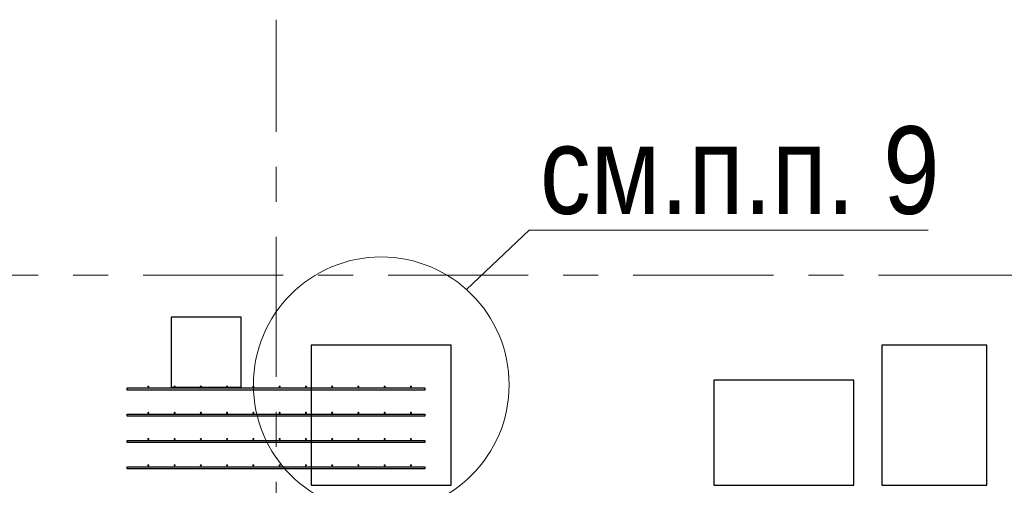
# Model space of a CAD drawing. Header units: metres. Extents: x -38 to 86, y -15 to 21.
# Tile 48 of 102: x 47.42 to 50.23, y 6.8 to 8.13. Entities that reach past the tile are written whole.
import ezdxf

# ---------------------------------------------------------------- set-up
doc = ezdxf.new("R2010")
doc.units = ezdxf.units.M
doc.linetypes.add('______11', pattern=[0.5, 0.4, -0.05, 0, -0.05])
doc.linetypes.add('______5', pattern=[1.1, 0.8, -0.1, 0.1, -0.1])
for name, color, linetype, lineweight in [('XR$2$Осевая линия (1)', 7, '______5', 13), ('XR$3$Арматурный каркас 01', 4, 'Continuous', 35), ('XR$3$Общий слой (1)_1', 7, 'Continuous', 13), ('XR$3$Перекрытие (1)', 7, 'Continuous', 35), ('XR$3$Фундамент (1)_1', 7, 'Continuous', 35)]:
    doc.layers.add(name, color=color, linetype=linetype, lineweight=lineweight)
doc.styles.add('ARIAL', font='arial.ttf')

msp = doc.modelspace()

# ---------------------------------------------------------------- hatches: boundary and pattern name
at = {"layer": 'XR$3$Арматурный каркас 01', "linetype": 'Continuous', "lineweight": 50, "transparency": 33554687}
for points in [[(47.788, 7.0822), (47.7878, 7.0834), (47.7871, 7.0844), (47.7861, 7.085), (47.785, 7.0852), (47.7839, 7.085), (47.7829, 7.0844), (47.7822, 7.0834), (47.782, 7.0822), (47.7822, 7.0811), (47.7829, 7.0801), (47.7839, 7.0795), (47.785, 7.0792), (47.7861, 7.0795), (47.7871, 7.0801), (47.7878, 7.0811)], [(47.863, 7.0822), (47.8628, 7.0834), (47.8621, 7.0844), (47.8611, 7.085), (47.86, 7.0852), (47.8589, 7.085), (47.8579, 7.0844), (47.8572, 7.0834), (47.857, 7.0822), (47.8572, 7.0811), (47.8579, 7.0801), (47.8589, 7.0795), (47.86, 7.0792), (47.8611, 7.0795), (47.8621, 7.0801), (47.8628, 7.0811)], [(47.938, 7.0822), (47.9378, 7.0834), (47.9371, 7.0844), (47.9361, 7.085), (47.935, 7.0852), (47.9339, 7.085), (47.9329, 7.0844), (47.9322, 7.0834), (47.932, 7.0822), (47.9322, 7.0811), (47.9329, 7.0801), (47.9339, 7.0795), (47.935, 7.0792), (47.9361, 7.0795), (47.9371, 7.0801), (47.9378, 7.0811)], [(48.013, 7.0822), (48.0128, 7.0834), (48.0121, 7.0844), (48.0111, 7.085), (48.01, 7.0852), (48.0089, 7.085), (48.0079, 7.0844), (48.0072, 7.0834), (48.007, 7.0822), (48.0072, 7.0811), (48.0079, 7.0801), (48.0089, 7.0795), (48.01, 7.0792), (48.0111, 7.0795), (48.0121, 7.0801), (48.0128, 7.0811)], [(48.088, 7.0822), (48.0878, 7.0834), (48.0871, 7.0844), (48.0861, 7.085), (48.085, 7.0852), (48.0839, 7.085), (48.0829, 7.0844), (48.0822, 7.0834), (48.082, 7.0822), (48.0822, 7.0811), (48.0829, 7.0801), (48.0839, 7.0795), (48.085, 7.0792), (48.0861, 7.0795), (48.0871, 7.0801), (48.0878, 7.0811)], [(48.163, 7.0822), (48.1628, 7.0834), (48.1621, 7.0844), (48.1611, 7.085), (48.16, 7.0852), (48.1589, 7.085), (48.1579, 7.0844), (48.1572, 7.0834), (48.157, 7.0822), (48.1572, 7.0811), (48.1579, 7.0801), (48.1589, 7.0795), (48.16, 7.0792), (48.1611, 7.0795), (48.1621, 7.0801), (48.1628, 7.0811)], [(48.238, 7.0822), (48.2378, 7.0834), (48.2371, 7.0844), (48.2361, 7.085), (48.235, 7.0852), (48.2339, 7.085), (48.2329, 7.0844), (48.2322, 7.0834), (48.232, 7.0822), (48.2322, 7.0811), (48.2329, 7.0801), (48.2339, 7.0795), (48.235, 7.0792), (48.2361, 7.0795), (48.2371, 7.0801), (48.2378, 7.0811)], [(48.313, 7.0822), (48.3128, 7.0834), (48.3121, 7.0844), (48.3111, 7.085), (48.31, 7.0852), (48.3089, 7.085), (48.3079, 7.0844), (48.3072, 7.0834), (48.307, 7.0822), (48.3072, 7.0811), (48.3079, 7.0801), (48.3089, 7.0795), (48.31, 7.0792), (48.3111, 7.0795), (48.3121, 7.0801), (48.3128, 7.0811)], [(48.388, 7.0822), (48.3878, 7.0834), (48.3871, 7.0844), (48.3861, 7.085), (48.385, 7.0852), (48.3839, 7.085), (48.3829, 7.0844), (48.3822, 7.0834), (48.382, 7.0822), (48.3822, 7.0811), (48.3829, 7.0801), (48.3839, 7.0795), (48.385, 7.0792), (48.3861, 7.0795), (48.3871, 7.0801), (48.3878, 7.0811)], [(48.463, 7.0822), (48.4628, 7.0834), (48.4621, 7.0844), (48.4611, 7.085), (48.46, 7.0852), (48.4589, 7.085), (48.4579, 7.0844), (48.4572, 7.0834), (48.457, 7.0822), (48.4572, 7.0811), (48.4579, 7.0801), (48.4589, 7.0795), (48.46, 7.0792), (48.4611, 7.0795), (48.4621, 7.0801), (48.4628, 7.0811)], [(48.538, 7.0822), (48.5378, 7.0834), (48.5371, 7.0844), (48.5361, 7.085), (48.535, 7.0852), (48.5339, 7.085), (48.5329, 7.0844), (48.5322, 7.0834), (48.532, 7.0822), (48.5322, 7.0811), (48.5329, 7.0801), (48.5339, 7.0795), (48.535, 7.0792), (48.5361, 7.0795), (48.5371, 7.0801), (48.5378, 7.0811)], [(47.788, 7.0072), (47.7878, 7.0084), (47.7871, 7.0094), (47.7861, 7.01), (47.785, 7.0102), (47.7839, 7.01), (47.7829, 7.0094), (47.7822, 7.0084), (47.782, 7.0072), (47.7822, 7.0061), (47.7829, 7.0051), (47.7839, 7.0045), (47.785, 7.0042), (47.7861, 7.0045), (47.7871, 7.0051), (47.7878, 7.0061)], [(47.863, 7.0072), (47.8628, 7.0084), (47.8621, 7.0094), (47.8611, 7.01), (47.86, 7.0102), (47.8589, 7.01), (47.8579, 7.0094), (47.8572, 7.0084), (47.857, 7.0072), (47.8572, 7.0061), (47.8579, 7.0051), (47.8589, 7.0045), (47.86, 7.0042), (47.8611, 7.0045), (47.8621, 7.0051), (47.8628, 7.0061)], [(47.938, 7.0072), (47.9378, 7.0084), (47.9371, 7.0094), (47.9361, 7.01), (47.935, 7.0102), (47.9339, 7.01), (47.9329, 7.0094), (47.9322, 7.0084), (47.932, 7.0072), (47.9322, 7.0061), (47.9329, 7.0051), (47.9339, 7.0045), (47.935, 7.0042), (47.9361, 7.0045), (47.9371, 7.0051), (47.9378, 7.0061)], [(48.013, 7.0072), (48.0128, 7.0084), (48.0121, 7.0094), (48.0111, 7.01), (48.01, 7.0102), (48.0089, 7.01), (48.0079, 7.0094), (48.0072, 7.0084), (48.007, 7.0072), (48.0072, 7.0061), (48.0079, 7.0051), (48.0089, 7.0045), (48.01, 7.0042), (48.0111, 7.0045), (48.0121, 7.0051), (48.0128, 7.0061)], [(48.088, 7.0072), (48.0878, 7.0084), (48.0871, 7.0094), (48.0861, 7.01), (48.085, 7.0102), (48.0839, 7.01), (48.0829, 7.0094), (48.0822, 7.0084), (48.082, 7.0072), (48.0822, 7.0061), (48.0829, 7.0051), (48.0839, 7.0045), (48.085, 7.0042), (48.0861, 7.0045), (48.0871, 7.0051), (48.0878, 7.0061)], [(48.163, 7.0072), (48.1628, 7.0084), (48.1621, 7.0094), (48.1611, 7.01), (48.16, 7.0102), (48.1589, 7.01), (48.1579, 7.0094), (48.1572, 7.0084), (48.157, 7.0072), (48.1572, 7.0061), (48.1579, 7.0051), (48.1589, 7.0045), (48.16, 7.0042), (48.1611, 7.0045), (48.1621, 7.0051), (48.1628, 7.0061)], [(48.238, 7.0072), (48.2378, 7.0084), (48.2371, 7.0094), (48.2361, 7.01), (48.235, 7.0102), (48.2339, 7.01), (48.2329, 7.0094), (48.2322, 7.0084), (48.232, 7.0072), (48.2322, 7.0061), (48.2329, 7.0051), (48.2339, 7.0045), (48.235, 7.0042), (48.2361, 7.0045), (48.2371, 7.0051), (48.2378, 7.0061)], [(48.313, 7.0072), (48.3128, 7.0084), (48.3121, 7.0094), (48.3111, 7.01), (48.31, 7.0102), (48.3089, 7.01), (48.3079, 7.0094), (48.3072, 7.0084), (48.307, 7.0072), (48.3072, 7.0061), (48.3079, 7.0051), (48.3089, 7.0045), (48.31, 7.0042), (48.3111, 7.0045), (48.3121, 7.0051), (48.3128, 7.0061)], [(48.388, 7.0072), (48.3878, 7.0084), (48.3871, 7.0094), (48.3861, 7.01), (48.385, 7.0102), (48.3839, 7.01), (48.3829, 7.0094), (48.3822, 7.0084), (48.382, 7.0072), (48.3822, 7.0061), (48.3829, 7.0051), (48.3839, 7.0045), (48.385, 7.0042), (48.3861, 7.0045), (48.3871, 7.0051), (48.3878, 7.0061)], [(48.463, 7.0072), (48.4628, 7.0084), (48.4621, 7.0094), (48.4611, 7.01), (48.46, 7.0102), (48.4589, 7.01), (48.4579, 7.0094), (48.4572, 7.0084), (48.457, 7.0072), (48.4572, 7.0061), (48.4579, 7.0051), (48.4589, 7.0045), (48.46, 7.0042), (48.4611, 7.0045), (48.4621, 7.0051), (48.4628, 7.0061)], [(48.538, 7.0072), (48.5378, 7.0084), (48.5371, 7.0094), (48.5361, 7.01), (48.535, 7.0102), (48.5339, 7.01), (48.5329, 7.0094), (48.5322, 7.0084), (48.532, 7.0072), (48.5322, 7.0061), (48.5329, 7.0051), (48.5339, 7.0045), (48.535, 7.0042), (48.5361, 7.0045), (48.5371, 7.0051), (48.5378, 7.0061)], [(47.788, 6.9322), (47.7878, 6.9334), (47.7871, 6.9344), (47.7861, 6.935), (47.785, 6.9352), (47.7839, 6.935), (47.7829, 6.9344), (47.7822, 6.9334), (47.782, 6.9322), (47.7822, 6.9311), (47.7829, 6.9301), (47.7839, 6.9295), (47.785, 6.9292), (47.7861, 6.9295), (47.7871, 6.9301), (47.7878, 6.9311)], [(47.863, 6.9322), (47.8628, 6.9334), (47.8621, 6.9344), (47.8611, 6.935), (47.86, 6.9352), (47.8589, 6.935), (47.8579, 6.9344), (47.8572, 6.9334), (47.857, 6.9322), (47.8572, 6.9311), (47.8579, 6.9301), (47.8589, 6.9295), (47.86, 6.9292), (47.8611, 6.9295), (47.8621, 6.9301), (47.8628, 6.9311)], [(47.938, 6.9322), (47.9378, 6.9334), (47.9371, 6.9344), (47.9361, 6.935), (47.935, 6.9352), (47.9339, 6.935), (47.9329, 6.9344), (47.9322, 6.9334), (47.932, 6.9322), (47.9322, 6.9311), (47.9329, 6.9301), (47.9339, 6.9295), (47.935, 6.9292), (47.9361, 6.9295), (47.9371, 6.9301), (47.9378, 6.9311)], [(48.013, 6.9322), (48.0128, 6.9334), (48.0121, 6.9344), (48.0111, 6.935), (48.01, 6.9352), (48.0089, 6.935), (48.0079, 6.9344), (48.0072, 6.9334), (48.007, 6.9322), (48.0072, 6.9311), (48.0079, 6.9301), (48.0089, 6.9295), (48.01, 6.9292), (48.0111, 6.9295), (48.0121, 6.9301), (48.0128, 6.9311)], [(48.088, 6.9322), (48.0878, 6.9334), (48.0871, 6.9344), (48.0861, 6.935), (48.085, 6.9352), (48.0839, 6.935), (48.0829, 6.9344), (48.0822, 6.9334), (48.082, 6.9322), (48.0822, 6.9311), (48.0829, 6.9301), (48.0839, 6.9295), (48.085, 6.9292), (48.0861, 6.9295), (48.0871, 6.9301), (48.0878, 6.9311)], [(48.163, 6.9322), (48.1628, 6.9334), (48.1621, 6.9344), (48.1611, 6.935), (48.16, 6.9352), (48.1589, 6.935), (48.1579, 6.9344), (48.1572, 6.9334), (48.157, 6.9322), (48.1572, 6.9311), (48.1579, 6.9301), (48.1589, 6.9295), (48.16, 6.9292), (48.1611, 6.9295), (48.1621, 6.9301), (48.1628, 6.9311)], [(48.238, 6.9322), (48.2378, 6.9334), (48.2371, 6.9344), (48.2361, 6.935), (48.235, 6.9352), (48.2339, 6.935), (48.2329, 6.9344), (48.2322, 6.9334), (48.232, 6.9322), (48.2322, 6.9311), (48.2329, 6.9301), (48.2339, 6.9295), (48.235, 6.9292), (48.2361, 6.9295), (48.2371, 6.9301), (48.2378, 6.9311)], [(48.313, 6.9322), (48.3128, 6.9334), (48.3121, 6.9344), (48.3111, 6.935), (48.31, 6.9352), (48.3089, 6.935), (48.3079, 6.9344), (48.3072, 6.9334), (48.307, 6.9322), (48.3072, 6.9311), (48.3079, 6.9301), (48.3089, 6.9295), (48.31, 6.9292), (48.3111, 6.9295), (48.3121, 6.9301), (48.3128, 6.9311)], [(48.388, 6.9322), (48.3878, 6.9334), (48.3871, 6.9344), (48.3861, 6.935), (48.385, 6.9352), (48.3839, 6.935), (48.3829, 6.9344), (48.3822, 6.9334), (48.382, 6.9322), (48.3822, 6.9311), (48.3829, 6.9301), (48.3839, 6.9295), (48.385, 6.9292), (48.3861, 6.9295), (48.3871, 6.9301), (48.3878, 6.9311)], [(48.463, 6.9322), (48.4628, 6.9334), (48.4621, 6.9344), (48.4611, 6.935), (48.46, 6.9352), (48.4589, 6.935), (48.4579, 6.9344), (48.4572, 6.9334), (48.457, 6.9322), (48.4572, 6.9311), (48.4579, 6.9301), (48.4589, 6.9295), (48.46, 6.9292), (48.4611, 6.9295), (48.4621, 6.9301), (48.4628, 6.9311)], [(48.538, 6.9322), (48.5378, 6.9334), (48.5371, 6.9344), (48.5361, 6.935), (48.535, 6.9352), (48.5339, 6.935), (48.5329, 6.9344), (48.5322, 6.9334), (48.532, 6.9322), (48.5322, 6.9311), (48.5329, 6.9301), (48.5339, 6.9295), (48.535, 6.9292), (48.5361, 6.9295), (48.5371, 6.9301), (48.5378, 6.9311)], [(47.788, 6.8572), (47.7878, 6.8584), (47.7871, 6.8594), (47.7861, 6.86), (47.785, 6.8602), (47.7839, 6.86), (47.7829, 6.8594), (47.7822, 6.8584), (47.782, 6.8572), (47.7822, 6.8561), (47.7829, 6.8551), (47.7839, 6.8545), (47.785, 6.8542), (47.7861, 6.8545), (47.7871, 6.8551), (47.7878, 6.8561)], [(47.863, 6.8572), (47.8628, 6.8584), (47.8621, 6.8594), (47.8611, 6.86), (47.86, 6.8602), (47.8589, 6.86), (47.8579, 6.8594), (47.8572, 6.8584), (47.857, 6.8572), (47.8572, 6.8561), (47.8579, 6.8551), (47.8589, 6.8545), (47.86, 6.8542), (47.8611, 6.8545), (47.8621, 6.8551), (47.8628, 6.8561)], [(47.938, 6.8572), (47.9378, 6.8584), (47.9371, 6.8594), (47.9361, 6.86), (47.935, 6.8602), (47.9339, 6.86), (47.9329, 6.8594), (47.9322, 6.8584), (47.932, 6.8572), (47.9322, 6.8561), (47.9329, 6.8551), (47.9339, 6.8545), (47.935, 6.8542), (47.9361, 6.8545), (47.9371, 6.8551), (47.9378, 6.8561)], [(48.013, 6.8572), (48.0128, 6.8584), (48.0121, 6.8594), (48.0111, 6.86), (48.01, 6.8602), (48.0089, 6.86), (48.0079, 6.8594), (48.0072, 6.8584), (48.007, 6.8572), (48.0072, 6.8561), (48.0079, 6.8551), (48.0089, 6.8545), (48.01, 6.8542), (48.0111, 6.8545), (48.0121, 6.8551), (48.0128, 6.8561)], [(48.088, 6.8572), (48.0878, 6.8584), (48.0871, 6.8594), (48.0861, 6.86), (48.085, 6.8602), (48.0839, 6.86), (48.0829, 6.8594), (48.0822, 6.8584), (48.082, 6.8572), (48.0822, 6.8561), (48.0829, 6.8551), (48.0839, 6.8545), (48.085, 6.8542), (48.0861, 6.8545), (48.0871, 6.8551), (48.0878, 6.8561)], [(48.163, 6.8572), (48.1628, 6.8584), (48.1621, 6.8594), (48.1611, 6.86), (48.16, 6.8602), (48.1589, 6.86), (48.1579, 6.8594), (48.1572, 6.8584), (48.157, 6.8572), (48.1572, 6.8561), (48.1579, 6.8551), (48.1589, 6.8545), (48.16, 6.8542), (48.1611, 6.8545), (48.1621, 6.8551), (48.1628, 6.8561)], [(48.238, 6.8572), (48.2378, 6.8584), (48.2371, 6.8594), (48.2361, 6.86), (48.235, 6.8602), (48.2339, 6.86), (48.2329, 6.8594), (48.2322, 6.8584), (48.232, 6.8572), (48.2322, 6.8561), (48.2329, 6.8551), (48.2339, 6.8545), (48.235, 6.8542), (48.2361, 6.8545), (48.2371, 6.8551), (48.2378, 6.8561)], [(48.313, 6.8572), (48.3128, 6.8584), (48.3121, 6.8594), (48.3111, 6.86), (48.31, 6.8602), (48.3089, 6.86), (48.3079, 6.8594), (48.3072, 6.8584), (48.307, 6.8572), (48.3072, 6.8561), (48.3079, 6.8551), (48.3089, 6.8545), (48.31, 6.8542), (48.3111, 6.8545), (48.3121, 6.8551), (48.3128, 6.8561)], [(48.388, 6.8572), (48.3878, 6.8584), (48.3871, 6.8594), (48.3861, 6.86), (48.385, 6.8602), (48.3839, 6.86), (48.3829, 6.8594), (48.3822, 6.8584), (48.382, 6.8572), (48.3822, 6.8561), (48.3829, 6.8551), (48.3839, 6.8545), (48.385, 6.8542), (48.3861, 6.8545), (48.3871, 6.8551), (48.3878, 6.8561)], [(48.463, 6.8572), (48.4628, 6.8584), (48.4621, 6.8594), (48.4611, 6.86), (48.46, 6.8602), (48.4589, 6.86), (48.4579, 6.8594), (48.4572, 6.8584), (48.457, 6.8572), (48.4572, 6.8561), (48.4579, 6.8551), (48.4589, 6.8545), (48.46, 6.8542), (48.4611, 6.8545), (48.4621, 6.8551), (48.4628, 6.8561)], [(48.538, 6.8572), (48.5378, 6.8584), (48.5371, 6.8594), (48.5361, 6.86), (48.535, 6.8602), (48.5339, 6.86), (48.5329, 6.8594), (48.5322, 6.8584), (48.532, 6.8572), (48.5322, 6.8561), (48.5329, 6.8551), (48.5339, 6.8545), (48.535, 6.8542), (48.5361, 6.8545), (48.5371, 6.8551), (48.5378, 6.8561)]]:
    msp.add_hatch(color=2, dxfattribs=at).paths.add_polyline_path(points)

# ---------------------------------------------------------------- linework, layer by layer
at = {"layer": 'XR$2$Осевая линия (1)', "color": 253, "linetype": '______11', "lineweight": 13, "true_color": 0xa0a0a0, "transparency": 33554687}
for p, q in [((48.15, -3.39), (48.15, 8.13)), ((-2.63, 7.4), (62.6, 7.4))]:
    msp.add_line(p, q, dxfattribs=at)
at = {"layer": 'XR$3$Арматурный каркас 01', "color": 2, "linetype": 'Continuous', "lineweight": 25, "transparency": 33554687}
for points in [[(47.725, 7.0782), (48.575, 7.0782), (48.575, 7.0722), (47.725, 7.0722), (47.725, 7.0782)], [(47.725, 7.0782), (48.575, 7.0782), (48.575, 7.0722), (47.725, 7.0722), (47.725, 7.0782)], [(47.725, 7.0032), (48.575, 7.0032), (48.575, 6.9972), (47.725, 6.9972), (47.725, 7.0032)], [(47.725, 7.0032), (48.575, 7.0032), (48.575, 6.9972), (47.725, 6.9972), (47.725, 7.0032)], [(47.725, 6.9282), (48.575, 6.9282), (48.575, 6.9222), (47.725, 6.9222), (47.725, 6.9282)], [(47.725, 6.9282), (48.575, 6.9282), (48.575, 6.9222), (47.725, 6.9222), (47.725, 6.9282)], [(47.725, 6.8532), (48.575, 6.8532), (48.575, 6.8472), (47.725, 6.8472), (47.725, 6.8532)], [(47.725, 6.8532), (48.575, 6.8532), (48.575, 6.8472), (47.725, 6.8472), (47.725, 6.8532)]]:
    msp.add_lwpolyline(points, dxfattribs=at)
at = {"layer": 'XR$3$Общий слой (1)_1', "color": 7, "linetype": 'Continuous', "lineweight": 13, "transparency": 33554687}
msp.add_lwpolyline([(48.6937, 7.3593), (48.8723, 7.5285), (50.0123, 7.5285)], dxfattribs=at)
msp.add_circle((48.4501, 7.0872), 0.3652, dxfattribs=at)
at = {"layer": 'XR$3$Перекрытие (1)', "color": 7, "linetype": 'Continuous', "lineweight": 25, "transparency": 33554687}
for p, q in [((47.8502, 7.2802), (47.8502, 7.0803)), ((48.0502, 7.2802), (47.8502, 7.2802)), ((48.0502, 7.0803), (48.0502, 7.2802)), ((48.25, 7.2002), (48.25, 6.8002)), ((48.65, 7.2002), (48.25, 7.2002)), ((48.65, 6.8002), (48.65, 7.2002)), ((49.88, 7.2002), (49.88, 6.8002)), ((50.18, 7.2002), (49.88, 7.2002)), ((50.18, 6.8002), (50.18, 7.2002)), ((49.4, 7.1002), (49.4, 6.8002)), ((49.8, 7.1002), (49.4, 7.1002)), ((49.8, 6.8002), (49.8, 7.1002)), ((47.8502, 7.0803), (48.0502, 7.0803)), ((48.25, 6.8002), (48.65, 6.8002)), ((49.4, 6.8002), (49.8, 6.8002)), ((49.88, 6.8002), (50.18, 6.8002))]:
    msp.add_line(p, q, dxfattribs=at)

# ---------------------------------------------------------------- texts
at = {"layer": 'XR$3$Фундамент (1)_1', "color": 7, "linetype": 'Continuous', "lineweight": 13, "transparency": 33554687, "insert": (48.9034, 7.6986), "char_height": 0.25, "width": 1.482417, "attachment_point": 4, "style": 'ARIAL'}
msp.add_mtext('\\W0.83;см.п.п. 9', dxfattribs=at)

doc.saveas('drawing.dxf')
